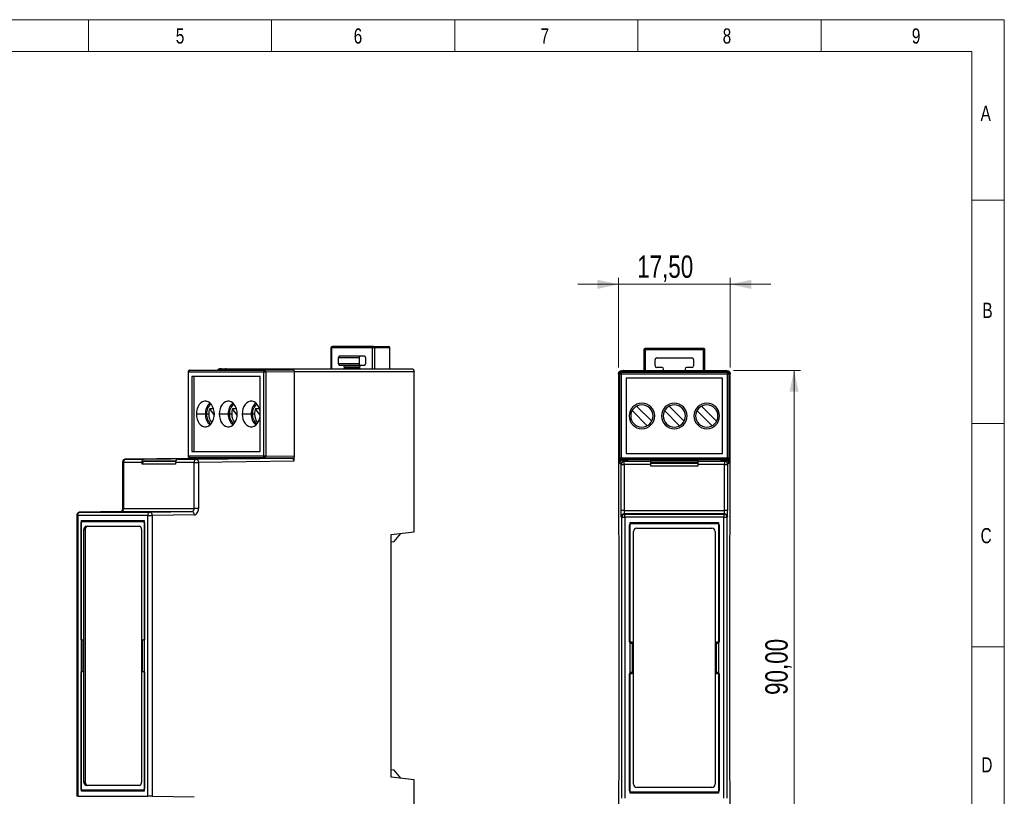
# Model space of a CAD drawing. Header units: millimetres. Extents: x 5 to 292, y 5 to 204.
# Tile 3 of 3: x 138 to 292, y 82 to 204. Entities that reach past the tile are written whole.
import ezdxf

# ---------------------------------------------------------------- set-up
doc = ezdxf.new("R2010")
doc.units = ezdxf.units.MM
doc.styles.add('SLDTEXTSTYLE0', font='TXT', dxfattribs={"width": 0.75})
doc.dimstyles.new('SLDDIMSTYLE0', dxfattribs={"dimtxt": 3.5, "dimasz": 3.302, "dimexe": 0, "dimexo": 0.0625, "dimgap": 0.875, "dimtad": 1, "dimrnd": 1e-09, "dimzin": 12, "dimdsep": 46, "dimtxsty": 'SLDTEXTSTYLE0', "dimsah": 1, "dimcen": 0.09, "dimadec": 0, "dimazin": 3, "dimtfac": 1, "dimtofl": 0, "dimtmove": 0, "dimatfit": 3, "dimfxl": 0, "dimfrac": 2, "dimtolj": 1, "dimtzin": 12, "dimarcsym": 0})
doc.dimstyles.new('SLDDIMSTYLE1', dxfattribs={"dimtxt": 3.5, "dimasz": 3.302, "dimexe": 0, "dimexo": 0.0625, "dimgap": 0.875, "dimtad": 1, "dimrnd": 1e-09, "dimzin": 12, "dimdsep": 46, "dimtxsty": 'SLDTEXTSTYLE0', "dimsah": 1, "dimcen": 0.09, "dimadec": 0, "dimazin": 3, "dimtfac": 1, "dimtmove": 0, "dimatfit": 0, "dimfxl": 0, "dimfrac": 2, "dimtolj": 1, "dimtzin": 12, "dimarcsym": 0})

# ---------------------------------------------------------------- blocks, each defined once
blk = doc.blocks.new('_D_8')
at = {"color": 7, "linetype": 'Continuous', "lineweight": 0}
for p, q in [((231.92, 162.4), (225.57, 162.4)), ((231.92, 149.37), (231.92, 163.4)), ((231.92, 162.4), (249.42, 162.4)), ((249.42, 149.37), (249.42, 163.4)), ((249.42, 162.4), (255.77, 162.4))]:
    blk.add_line(p, q, dxfattribs=at)
at = {"color": 7, "linetype": 'Continuous', "lineweight": 18}
for points in [[(231.92, 162.4), (228.62, 163.12), (228.62, 161.68)], [(249.42, 162.4), (252.72, 161.68), (252.72, 163.12)]]:
    blk.add_solid(points, dxfattribs=at)
at = {"color": 7, "linetype": 'Continuous', "lineweight": 18, "insert": (234.85, 166.92), "char_height": 3.5, "attachment_point": 1, "rotation": 360, "style": 'SLDTEXTSTYLE0'}
blk.add_mtext('17,50', dxfattribs=at)
blk = doc.blocks.new('_D_9')
at = {"color": 7, "linetype": 'Continuous', "lineweight": 0}
for p, q in [((249.92, 148.87), (260.43, 148.87)), ((259.43, 148.87), (259.43, 58.87)), ((249.7, 58.87), (260.43, 58.87))]:
    blk.add_line(p, q, dxfattribs=at)
at = {"color": 7, "linetype": 'Continuous', "lineweight": 18}
for points in [[(259.43, 148.87), (258.71, 145.57), (260.15, 145.57)], [(259.43, 58.87), (260.15, 62.17), (258.71, 62.17)]]:
    blk.add_solid(points, dxfattribs=at)
at = {"color": 7, "linetype": 'Continuous', "lineweight": 18, "insert": (254.92, 98.05), "char_height": 3.5, "attachment_point": 1, "rotation": 90, "style": 'SLDTEXTSTYLE0'}
blk.add_mtext('90,00', dxfattribs=at)

msp = doc.modelspace()

# ---------------------------------------------------------------- linework, layer by layer
at = {"color": 8, "linetype": 'Continuous', "lineweight": 18}
for p, q in [((5.419, 203.875), (292.364, 203.875)), ((148.892, 203.875), (148.892, 198.875)), ((177.564, 203.875), (177.564, 198.875)), ((206.264, 203.875), (206.264, 198.875)), ((234.964, 203.875), (234.964, 198.875)), ((263.664, 203.875), (263.664, 198.875)), ((292.364, 203.875), (292.364, 5.304)), ((10.486, 198.875), (287.297, 198.875)), ((287.297, 10.304), (287.297, 198.875)), ((287.297, 175.594), (292.364, 175.594)), ((287.297, 140.594), (292.364, 140.594)), ((287.297, 105.594), (292.364, 105.594))]:
    msp.add_line(p, q, dxfattribs=at)
at = {"color": 7, "linetype": 'Continuous', "lineweight": 25}
for p, q in [((186.884, 152.427), (186.884, 149.177)), ((193.392, 152.427), (186.957, 152.427)), ((193.569, 152.677), (187.134, 152.677)), ((188.23, 151.177), (192.119, 151.177)), ((193.746, 152.427), (193.392, 152.427)), ((193.569, 152.677), (195.938, 152.677)), ((196.114, 152.427), (193.746, 152.427)), ((196.114, 149.177), (196.114, 152.427)), ((236.123, 152.119), (235.873, 152.119)), ((235.873, 152.119), (235.873, 148.869)), ((236.123, 152.369), (236.123, 152.119)), ((245.223, 152.369), (236.123, 152.369)), ((245.223, 152.119), (236.123, 152.119)), ((245.223, 152.369), (245.223, 152.369)), ((245.473, 152.119), (245.223, 152.119)), ((245.473, 148.869), (245.473, 152.119)), ((188.053, 149.927), (188.053, 150.927)), ((188.053, 150.927), (191.306, 150.927)), ((191.306, 149.927), (188.053, 149.927)), ((188.809, 149.677), (188.23, 149.677)), ((191.54, 149.677), (188.809, 149.677)), ((191.306, 150.927), (191.306, 149.927)), ((192.119, 149.677), (191.54, 149.677)), ((192.296, 150.927), (192.296, 149.927)), ((237.673, 149.619), (237.673, 150.619)), ((237.923, 150.869), (243.423, 150.869)), ((243.673, 150.619), (243.673, 149.619)), ((164.507, 148.672), (164.507, 135.481)), ((164.581, 135.481), (164.581, 148.672)), ((164.581, 148.672), (176.312, 148.672)), ((164.756, 148.922), (169.138, 148.977)), ((164.756, 148.922), (176.487, 148.922)), ((169.138, 148.977), (170.164, 148.977)), ((169.722, 149.177), (170.447, 149.177)), ((170.164, 148.977), (179.922, 148.977)), ((170.447, 149.177), (180.346, 149.177)), ((176.312, 148.672), (176.664, 148.672)), ((176.312, 148.672), (176.312, 135.481)), ((180.947, 148.977), (176.487, 148.922)), ((176.664, 148.672), (181.124, 148.727)), ((176.664, 148.672), (176.664, 135.481)), ((179.922, 148.977), (180.947, 148.977)), ((180.346, 149.177), (181.07, 149.177)), ((181.07, 149.177), (199.544, 149.177)), ((181.124, 148.727), (181.124, 135.427)), ((188.909, 149.177), (188.958, 149.291)), ((191.391, 149.291), (191.44, 149.177)), ((199.897, 123.614), (199.897, 148.677)), ((231.923, 148.369), (231.923, 123.307)), ((232.073, 148.419), (232.127, 148.365)), ((232.073, 135.119), (232.073, 148.419)), ((232.127, 148.365), (232.377, 148.365)), ((232.127, 135.174), (232.127, 148.365)), ((232.377, 148.615), (232.323, 148.669)), ((232.323, 148.669), (233.773, 148.669)), ((232.377, 148.365), (232.377, 148.615)), ((232.377, 148.615), (248.968, 148.615)), ((232.377, 135.174), (232.377, 148.365)), ((232.377, 148.365), (248.968, 148.365)), ((232.423, 148.869), (232.649, 148.869)), ((232.649, 148.869), (233.673, 148.869)), ((233.673, 148.869), (247.673, 148.869)), ((233.773, 148.669), (247.573, 148.669)), ((238.742, 149.369), (237.923, 149.369)), ((238.883, 148.869), (238.952, 148.983)), ((242.393, 148.983), (242.462, 148.869)), ((243.423, 149.369), (242.603, 149.369)), ((247.573, 148.669), (249.023, 148.669)), ((247.673, 148.869), (248.697, 148.869)), ((248.697, 148.869), (248.923, 148.869)), ((249.023, 148.669), (248.968, 148.615)), ((248.968, 148.615), (248.968, 148.365)), ((248.968, 148.365), (249.218, 148.365)), ((248.968, 148.365), (248.968, 135.174)), ((249.218, 148.365), (249.273, 148.419)), ((249.218, 148.365), (249.218, 135.174)), ((249.273, 148.419), (249.273, 135.119)), ((249.423, 123.307), (249.423, 148.369)), ((175.78, 147.977), (165.112, 147.977)), ((165.112, 147.977), (165.112, 136.177)), ((165.466, 136.177), (165.466, 147.977)), ((175.78, 136.177), (175.78, 147.977)), ((233.129, 147.669), (233.129, 135.869)), ((248.216, 147.669), (233.129, 147.669)), ((248.216, 135.869), (248.216, 147.669)), ((167.208, 142.077), (165.794, 142.077)), ((167.738, 142.077), (167.385, 142.077)), ((168.494, 142.909), (167.887, 142.909)), ((168.615, 141.879), (167.887, 142.909)), ((170.8, 142.077), (169.386, 142.077)), ((171.33, 142.077), (170.977, 142.077)), ((172.086, 142.909), (171.479, 142.909)), ((172.207, 141.879), (171.479, 142.909)), ((174.392, 142.077), (172.978, 142.077)), ((174.922, 142.077), (174.569, 142.077)), ((175.678, 142.909), (175.071, 142.909)), ((175.78, 141.906), (175.071, 142.909)), ((236.425, 140.23), (234.053, 142.601)), ((234.76, 143.309), (237.132, 140.937)), ((241.505, 140.23), (239.133, 142.601)), ((239.84, 143.309), (242.212, 140.937)), ((246.585, 140.23), (244.213, 142.601)), ((244.92, 143.309), (247.292, 140.937)), ((165.112, 136.177), (175.78, 136.177)), ((233.129, 135.869), (248.216, 135.869)), ((154.222, 134.494), (154.222, 127.264)), ((154.222, 134.494), (154.223, 134.494)), ((157.294, 134.494), (154.369, 134.494)), ((154.369, 134.494), (154.369, 127.272)), ((154.719, 134.994), (154.692, 134.993)), ((169.372, 135.177), (154.719, 134.994)), ((154.719, 134.994), (157.645, 134.994)), ((157.294, 134.194), (157.294, 134.494)), ((162.527, 134.194), (157.294, 134.194)), ((157.645, 134.994), (170.305, 135.15)), ((162.587, 134.755), (157.645, 134.694)), ((162.527, 134.494), (162.527, 134.194)), ((165.452, 134.494), (162.527, 134.494)), ((175.538, 135.15), (162.877, 134.994)), ((162.877, 134.994), (165.803, 134.994)), ((176.312, 135.481), (164.581, 135.481)), ((164.678, 135.244), (164.755, 135.231)), ((176.487, 135.231), (164.756, 135.231)), ((169.138, 135.177), (164.756, 135.231)), ((165.452, 134.494), (166.156, 134.494)), ((165.452, 127.272), (165.452, 134.494)), ((165.842, 134.988), (165.743, 134.988)), ((165.803, 134.994), (165.757, 134.989)), ((165.803, 134.994), (180.713, 135.177)), ((165.843, 134.991), (165.803, 134.994)), ((181.067, 134.677), (166.156, 134.494)), ((166.156, 134.494), (166.156, 127.272)), ((169.018, 135.172), (169.018, 135.178)), ((171.684, 135.177), (169.138, 135.177)), ((169.372, 135.177), (169.938, 135.177)), ((172.568, 135.225), (169.739, 135.225)), ((169.739, 135.225), (173.764, 135.177)), ((170.305, 135.15), (175.538, 135.15)), ((170.305, 135.086), (170.305, 135.15)), ((178.755, 135.177), (171.33, 135.177)), ((173.764, 135.177), (171.684, 135.177)), ((176.321, 135.177), (172.568, 135.225)), ((173.764, 135.209), (173.764, 135.177)), ((173.764, 135.177), (173.982, 135.177)), ((173.982, 135.177), (176.103, 135.177)), ((176.103, 135.177), (176.321, 135.177)), ((176.486, 135.481), (176.312, 135.481)), ((178.401, 135.177), (176.321, 135.177)), ((176.664, 135.481), (176.486, 135.481)), ((176.487, 135.231), (180.947, 135.177)), ((181.124, 135.427), (176.664, 135.481)), ((180.947, 135.177), (178.401, 135.177)), ((180.148, 135.177), (180.713, 135.177)), ((181.067, 135.248), (181.067, 134.677)), ((232.127, 135.174), (232.073, 135.119)), ((232.377, 135.174), (232.127, 135.174)), ((232.153, 134.369), (232.153, 134.936)), ((232.335, 134.187), (232.153, 134.369)), ((232.323, 134.869), (232.377, 134.924)), ((235.923, 134.869), (232.323, 134.869)), ((232.377, 134.948), (232.377, 135.174)), ((248.968, 135.174), (232.377, 135.174)), ((232.377, 134.924), (232.377, 134.948)), ((248.968, 134.924), (232.377, 134.924)), ((232.653, 134.869), (233.453, 134.869)), ((232.653, 134.869), (232.835, 134.687)), ((232.835, 134.682), (232.835, 134.687)), ((232.835, 134.687), (236.973, 134.687)), ((232.835, 134.187), (232.835, 134.682)), ((245.923, 134.869), (235.422, 134.869)), ((238.865, 134.869), (235.923, 134.869)), ((236.973, 134.843), (244.373, 134.843)), ((236.973, 134.687), (236.973, 134.843)), ((244.373, 134.543), (236.973, 134.543)), ((236.973, 134.387), (244.373, 134.387)), ((242.673, 134.917), (238.673, 134.917)), ((238.673, 134.917), (238.865, 134.869)), ((238.865, 134.917), (238.865, 134.869)), ((238.865, 134.869), (239.173, 134.869)), ((239.173, 134.869), (242.173, 134.869)), ((242.173, 134.869), (242.481, 134.869)), ((242.481, 134.869), (242.673, 134.917)), ((242.481, 134.869), (242.481, 134.917)), ((245.423, 134.869), (242.481, 134.869)), ((244.373, 134.843), (244.373, 134.687)), ((244.373, 134.687), (248.51, 134.687)), ((249.023, 134.869), (245.423, 134.869)), ((247.892, 134.869), (248.692, 134.869)), ((248.51, 134.687), (248.692, 134.869)), ((248.968, 135.174), (248.968, 134.948)), ((249.143, 135.174), (248.968, 135.174)), ((248.968, 134.948), (248.968, 134.924)), ((248.968, 134.924), (249.023, 134.869)), ((249.192, 134.369), (249.01, 134.187)), ((249.218, 135.174), (249.143, 135.174)), ((249.192, 134.936), (249.192, 134.369)), ((249.273, 135.119), (249.218, 135.174)), ((232.335, 126.965), (232.335, 134.187)), ((232.335, 134.187), (232.339, 134.187)), ((232.339, 134.187), (232.835, 134.187)), ((236.973, 134.187), (232.835, 134.187)), ((232.835, 134.187), (232.835, 126.965)), ((236.973, 133.887), (236.973, 134.187)), ((244.373, 133.887), (236.973, 133.887)), ((244.373, 134.187), (244.373, 133.887)), ((248.51, 134.187), (244.373, 134.187)), ((248.51, 134.187), (249.01, 134.187)), ((248.51, 126.965), (248.51, 134.187)), ((249.01, 134.187), (249.01, 126.965)), ((147.57, 126.692), (147.542, 126.691)), ((154.024, 126.772), (147.57, 126.692)), ((147.57, 126.692), (158.527, 126.692)), ((154.024, 126.772), (165.096, 126.772)), ((154.369, 127.272), (165.452, 127.272)), ((158.597, 126.686), (158.468, 126.686)), ((158.527, 126.692), (158.482, 126.679)), ((158.527, 126.692), (165.096, 126.772)), ((158.566, 126.681), (158.527, 126.692)), ((232.835, 126.965), (248.51, 126.965)), ((147.073, 126.192), (147.073, 82.162)), ((158.177, 126.192), (147.219, 126.192)), ((147.219, 126.192), (147.219, 82.162)), ((147.788, 125.388), (157.608, 125.388)), ((147.788, 82.966), (147.788, 125.388)), ((157.542, 125.177), (147.854, 125.177)), ((148.707, 125.177), (148.707, 125.388)), ((157.542, 125.177), (157.608, 125.177)), ((157.608, 125.388), (157.608, 82.966)), ((158.177, 82.162), (158.177, 126.192)), ((165.449, 126.273), (158.881, 126.192)), ((158.881, 126.192), (158.881, 82.162)), ((232.424, 125.885), (232.344, 125.965)), ((232.424, 81.854), (232.424, 125.885)), ((232.424, 125.885), (232.428, 125.885)), ((232.428, 125.885), (232.924, 125.885)), ((232.844, 126.465), (248.501, 126.465)), ((232.844, 126.465), (232.924, 126.385)), ((232.924, 126.385), (248.421, 126.385)), ((248.421, 125.885), (232.924, 125.885)), ((232.924, 125.885), (232.924, 81.854)), ((233.729, 125.08), (247.616, 125.08)), ((233.729, 82.658), (233.729, 125.08)), ((234.823, 125.08), (234.823, 124.869)), ((238.673, 125.08), (238.673, 124.869)), ((242.673, 124.869), (242.673, 125.08)), ((246.523, 124.869), (246.523, 125.08)), ((247.616, 125.08), (247.616, 82.658)), ((248.421, 126.385), (248.501, 126.465)), ((248.421, 81.854), (248.421, 125.885)), ((249.001, 125.965), (248.921, 125.885)), ((248.921, 125.885), (248.921, 81.854)), ((147.678, 124.927), (147.678, 106.677)), ((148.173, 84.377), (148.173, 123.977)), ((148.173, 123.977), (148.385, 123.977)), ((148.385, 123.977), (148.385, 84.377)), ((148.526, 124.477), (156.87, 124.477)), ((157.223, 123.977), (157.223, 84.377)), ((157.718, 106.677), (157.718, 124.927)), ((196.331, 123.177), (199.897, 123.614)), ((233.573, 124.619), (233.573, 106.369)), ((247.523, 124.869), (233.823, 124.869)), ((234.273, 84.069), (234.273, 123.669)), ((234.773, 124.169), (246.573, 124.169)), ((247.073, 123.669), (247.073, 84.069)), ((247.773, 106.369), (247.773, 124.619)), ((196.331, 85.177), (196.331, 123.177)), ((196.331, 122.045), (196.786, 122.102)), ((196.786, 122.102), (197.849, 123.363)), ((231.923, 123.307), (231.966, 122.869)), ((231.966, 122.869), (231.966, 84.869)), ((249.379, 122.869), (249.423, 123.307)), ((249.379, 84.869), (249.379, 122.869)), ((147.678, 106.677), (148.031, 106.677)), ((148.031, 106.677), (148.031, 101.677)), ((157.365, 106.677), (157.718, 106.677)), ((157.365, 101.677), (157.365, 106.677)), ((157.608, 106.647), (157.365, 106.677)), ((233.573, 106.369), (234.073, 106.369)), ((233.729, 106.159), (234.073, 106.159)), ((234.073, 106.369), (234.073, 101.369)), ((247.273, 106.369), (247.773, 106.369)), ((247.273, 101.369), (247.273, 106.369)), ((247.273, 106.159), (247.616, 106.159)), ((147.678, 101.677), (147.678, 83.427)), ((148.031, 101.677), (147.678, 101.677)), ((157.365, 101.677), (157.608, 101.707)), ((157.718, 101.677), (157.365, 101.677)), ((157.718, 83.427), (157.718, 101.677)), ((233.573, 101.369), (233.573, 83.119)), ((234.073, 101.369), (233.573, 101.369)), ((234.073, 101.579), (233.729, 101.579)), ((247.616, 101.579), (247.273, 101.579)), ((247.773, 101.369), (247.273, 101.369)), ((247.773, 83.119), (247.773, 101.369)), ((196.786, 86.252), (196.331, 86.308)), ((199.897, 84.739), (196.331, 85.177)), ((197.849, 84.99), (196.786, 86.252)), ((231.966, 84.869), (231.923, 84.432)), ((249.423, 84.432), (249.379, 84.869)), ((148.385, 84.377), (148.173, 84.377)), ((156.87, 83.877), (148.526, 83.877)), ((199.897, 59.677), (199.897, 84.739)), ((231.923, 84.432), (231.923, 59.369)), ((246.573, 83.569), (234.773, 83.569)), ((249.423, 59.369), (249.423, 84.432)), ((147.073, 82.162), (147.073, 82.162)), ((147.219, 82.162), (158.177, 82.162)), ((157.608, 82.966), (147.788, 82.966)), ((147.854, 83.177), (157.542, 83.177)), ((148.707, 82.966), (148.707, 83.177)), ((157.608, 83.177), (157.542, 83.177)), ((158.881, 82.162), (165.449, 82.081)), ((247.616, 82.658), (233.729, 82.658)), ((233.823, 82.869), (247.523, 82.869)), ((234.823, 82.869), (234.823, 82.658)), ((238.673, 82.869), (238.673, 82.658)), ((242.673, 82.658), (242.673, 82.869)), ((246.523, 82.658), (246.523, 82.869))]:
    msp.add_line(p, q, dxfattribs=at)
at = {"color": 8, "linetype": 'Continuous', "lineweight": 25}
for p, q in [((186.957, 152.427), (186.884, 152.427)), ((186.957, 152.427), (186.957, 149.177)), ((193.392, 149.177), (193.392, 152.427)), ((193.746, 149.177), (193.746, 152.427)), ((236.123, 152.119), (236.123, 148.869)), ((245.223, 152.119), (245.223, 152.369)), ((245.223, 148.869), (245.223, 152.119)), ((164.507, 148.672), (164.581, 148.672)), ((199.897, 148.677), (181.124, 148.677)), ((188.958, 149.291), (191.391, 149.291)), ((191.363, 149.427), (188.986, 149.427)), ((232.073, 148.369), (231.923, 148.369)), ((249.423, 148.369), (249.273, 148.369)), ((154.223, 134.494), (154.369, 134.494)), ((154.616, 134.975), (154.673, 134.989)), ((157.645, 134.694), (162.558, 134.694)), ((164.581, 135.481), (164.507, 135.481)), ((248.588, 134.681), (248.51, 134.687)), ((147.468, 126.673), (147.524, 126.687)), ((147.073, 126.192), (147.219, 126.192)), ((248.498, 126.369), (248.421, 126.385)), ((147.219, 82.162), (147.073, 82.162))]:
    msp.add_line(p, q, dxfattribs=at)
at = {"color": 7, "linetype": 'Continuous', "lineweight": 25, "flags": 128}
for points in [[(245.419, 152.273), (245.399, 152.296), (245.398, 152.297)], [(232.3, 148.602), (232.328, 148.61), (232.377, 148.615)], [(168.622, 142.077), (168.591, 142.492), (168.5, 142.89), (168.352, 143.252), (168.154, 143.563), (167.915, 143.809), (167.645, 143.979), (167.356, 144.066), (167.06, 144.066), (166.771, 143.979), (166.501, 143.809), (166.262, 143.563), (166.064, 143.252), (165.916, 142.89), (165.825, 142.492), (165.794, 142.077)], [(172.214, 142.077), (172.183, 142.492), (172.092, 142.89), (171.944, 143.252), (171.746, 143.563), (171.507, 143.809), (171.237, 143.979), (170.948, 144.066), (170.652, 144.066), (170.363, 143.979), (170.093, 143.809), (169.854, 143.563), (169.656, 143.252), (169.508, 142.89), (169.417, 142.492), (169.386, 142.077)], [(175.78, 142.458), (175.775, 142.492), (175.684, 142.89), (175.536, 143.252), (175.338, 143.563), (175.099, 143.809), (174.829, 143.979), (174.54, 144.066), (174.244, 144.066), (173.955, 143.979), (173.685, 143.809), (173.446, 143.563), (173.248, 143.252), (173.1, 142.89), (173.009, 142.492), (172.978, 142.077)], [(165.794, 142.077), (165.825, 141.661), (165.916, 141.263), (166.064, 140.901), (166.262, 140.59), (166.501, 140.345), (166.771, 140.174), (167.06, 140.088), (167.356, 140.088), (167.645, 140.174), (167.915, 140.345), (168.154, 140.59), (168.352, 140.901), (168.5, 141.263), (168.591, 141.661), (168.622, 142.077)], [(169.386, 142.077), (169.417, 141.661), (169.508, 141.263), (169.656, 140.901), (169.854, 140.59), (170.093, 140.345), (170.363, 140.174), (170.652, 140.088), (170.948, 140.088), (171.237, 140.174), (171.507, 140.345), (171.746, 140.59), (171.944, 140.901), (172.092, 141.263), (172.183, 141.661), (172.214, 142.077)], [(172.978, 142.077), (173.009, 141.661), (173.1, 141.263), (173.248, 140.901), (173.446, 140.59), (173.685, 140.345), (173.955, 140.174), (174.244, 140.088), (174.54, 140.088), (174.829, 140.174), (175.099, 140.345), (175.338, 140.59), (175.536, 140.901), (175.684, 141.263), (175.775, 141.661), (175.78, 141.695)], [(248.51, 134.687), (248.51, 134.676), (248.51, 134.647), (248.51, 134.601), (248.51, 134.539), (248.51, 134.463), (248.51, 134.377), (248.51, 134.284), (248.51, 134.187)]]:
    msp.add_lwpolyline(points, dxfattribs=at)
at = {"color": 7, "linetype": 'Continuous', "lineweight": 25}
for centre, radius, start, end in [((187.134, 152.427), 0.25, 90, 180), ((187.178, 152.458), 0.223, 101.42145, 188.04987), ((188.274, 150.958), 0.223, 101.42275, 188.04847), ((191.527, 150.958), 0.223, 101.42275, 188.04847), ((192.075, 150.958), 0.223, 351.95126, 78.57732), ((193.613, 152.458), 0.223, 101.42145, 188.04987), ((193.525, 152.458), 0.223, 351.95011, 78.57856), ((195.893, 152.458), 0.223, 351.95011, 78.57856), ((236.123, 152.119), 0.25, 90, 180), ((188.274, 149.895), 0.223, 171.95042, 258.57916), ((188.765, 149.458), 0.223, 351.95128, 78.5773), ((191.527, 149.895), 0.223, 171.95042, 258.57916), ((191.584, 149.458), 0.223, 101.42276, 188.04856), ((192.075, 149.895), 0.223, 281.42077, 8.04984), ((237.923, 150.619), 0.25, 90, 180), ((237.923, 149.619), 0.25, 180, 270), ((243.423, 150.619), 0.25, 0, 90), ((243.423, 149.619), 0.25, 270, 0), ((164.802, 148.703), 0.224, 102.01659, 187.92489), ((176.534, 148.703), 0.224, 102.01659, 187.92489), ((176.442, 148.702), 0.224, 352.26202, 78.26701), ((188.658, 149.424), 0.329, 336.0106, 0.38824), ((191.692, 149.424), 0.329, 179.61246, 203.98896), ((238.742, 149.119), 0.25, 0, 90), ((238.742, 149.119), 0.25, 327.07927, 0), ((242.603, 149.119), 0.25, 90, 180), ((242.603, 149.119), 0.25, 180, 212.92073), ((248.968, 148.365), 0.25, 0.00444, 89.99583), ((169.43, 142.18), 2.224, 132.92113, 182.66361), ((169.269, 142.184), 1.887, 129.01521, 183.26271), ((173.022, 142.18), 2.224, 132.92114, 182.66356), ((172.861, 142.184), 1.887, 129.0152, 183.26276), ((176.614, 142.18), 2.224, 132.92111, 182.66359), ((176.453, 142.184), 1.887, 129.0152, 183.26273), ((235.593, 141.769), 2, 0, 180), ((235.593, 141.769), 1.75, 0, 180), ((240.673, 141.769), 2, 0, 180), ((240.673, 141.769), 1.75, 0, 180), ((245.753, 141.769), 2, 0, 180), ((245.753, 141.769), 1.75, 0, 180), ((169.466, 141.988), 2.26, 177.76194, 226.65333), ((169.304, 141.985), 1.921, 177.26119, 230.46089), ((169.804, 142.018), 2.066, 178.38714, 220.15248), ((170.082, 142.087), 2.344, 159.46515, 180.24731), ((173.059, 141.988), 2.26, 177.76201, 226.65329), ((172.896, 141.985), 1.921, 177.26113, 230.4609), ((173.396, 142.018), 2.066, 178.38706, 220.15252), ((173.674, 142.087), 2.344, 159.46501, 180.24745), ((176.651, 141.988), 2.26, 177.76198, 226.65332), ((176.488, 141.985), 1.921, 177.26117, 230.4609), ((177.266, 142.087), 2.344, 159.4651, 180.24736), ((176.988, 142.018), 2.066, 178.38712, 220.15248), ((235.593, 141.769), 2, 180, 0), ((235.593, 141.769), 1.75, 180, 0), ((240.673, 141.769), 2, 180, 0), ((240.673, 141.769), 1.75, 180, 0), ((245.753, 141.769), 2, 180, 0), ((245.753, 141.769), 1.75, 180, 0), ((154.841, 134.545), 0.475, 110.6274, 186.17231), ((154.722, 134.742), 0.253, 90.73128, 101.19757), ((164.852, 135.467), 0.272, 177.00271, 231.06511), ((164.759, 135.367), 0.136, 235.12786, 268.67294), ((176.584, 135.467), 0.272, 177.00271, 231.06511), ((181.042, 133.841), 4.841, 161.72705, 163.0098), ((176.491, 135.367), 0.136, 235.12786, 268.67294), ((194.838, 129.355), 19.348, 161.54041, 161.92186), ((176.442, 135.451), 0.224, 281.73443, 7.73654), ((232.377, 135.174), 0.25, 180.00588, 245.58307), ((232.323, 135.07), 0.133, 248.25729, 293.99823), ((232.377, 135.174), 0.25, 245.58323, 269.996), ((232.835, 134.187), 0.5, 90.00522, 179.99489), ((248.51, 134.187), 0.5, 0.00491, 80.94683), ((248.968, 135.174), 0.25, 270.00552, 359.99422), ((248.856, 135.201), 0.276, 293.93518, 327.29188), ((248.781, 135.261), 0.372, 325.74512, 346.43982), ((147.899, 124.958), 0.223, 101.42109, 188.04993), ((157.497, 124.958), 0.223, 351.95019, 78.57888), ((232.924, 125.885), 0.5, 90.00499, 179.99501), ((148.614, 124.039), 0.446, 101.42194, 188.04939), ((148.827, 124.039), 0.446, 101.42194, 188.04939), ((156.782, 124.039), 0.446, 351.95061, 78.57806), ((233.823, 124.619), 0.25, 90, 180), ((234.773, 123.669), 0.5, 90, 180), ((246.573, 123.669), 0.5, 0, 90), ((247.523, 124.619), 0.25, 0, 90), ((147.899, 83.396), 0.223, 171.95062, 258.57795), ((148.614, 84.314), 0.446, 171.95047, 258.57841), ((148.827, 84.314), 0.446, 171.95047, 258.57841), ((156.782, 84.314), 0.446, 281.42159, 8.04953), ((157.497, 83.396), 0.223, 281.42207, 8.04926), ((234.773, 84.069), 0.5, 180, 270), ((246.573, 84.069), 0.5, 270, 0), ((233.823, 83.119), 0.25, 180, 270), ((247.523, 83.119), 0.25, 270, 0)]:
    msp.add_arc(centre, radius, start, end, dxfattribs=at)
at = {"color": 8, "linetype": 'Continuous', "lineweight": 25}
for centre, radius, start, end in [((232.377, 148.365), 0.25, 107.92198, 179.99644), ((164.725, 135.238), 0.0475, 158.46308, 172.88402), ((165.916, 134.55), 0.467, 109.85507, 186.91306), ((165.694, 134.549), 0.466, 353.18456, 71.34152)]:
    msp.add_arc(centre, radius, start, end, dxfattribs=at)
at = {"color": 7, "linetype": 'Continuous', "lineweight": 25}
for points, knots in [([(245.4, 152.296), (245.395, 152.3), (245.385, 152.309), (245.363, 152.324), (245.337, 152.339), (245.297, 152.356), (245.257, 152.368), (245.229, 152.367), (245.223, 152.366)], [0, 0, 0, 0, 0.1296385, 0.2677313, 0.414408, 0.568917, 0.8941697, 1, 1, 1, 1]), ([(245.471, 152.119), (245.471, 152.129), (245.471, 152.155), (245.459, 152.2), (245.441, 152.239), (245.426, 152.264), (245.419, 152.273), (245.416, 152.278)], [0, 0, 0, 0, 0.1746155, 0.4750496, 0.7511969, 0.8791485, 1, 1, 1, 1]), ([(164.754, 148.921), (164.751, 148.921), (164.735, 148.924), (164.696, 148.915), (164.637, 148.896), (164.574, 148.848), (164.527, 148.778), (164.504, 148.713), (164.509, 148.677), (164.51, 148.672)], [0, 0, 0, 0, 0.0194044, 0.1262735, 0.3048305, 0.5016889, 0.7207769, 0.9588777, 1, 1, 1, 1]), ([(169.722, 149.177), (169.625, 149.167), (169.432, 149.149), (169.236, 149.061), (169.168, 148.982), (169.163, 148.977)], [0, 0, 0, 0, 0.4844583, 0.962907, 1, 1, 1, 1]), ([(170.447, 149.177), (170.401, 149.169), (170.31, 149.152), (170.211, 149.069), (170.179, 148.995), (170.171, 148.977)], [0, 0, 0, 0, 0.4291572, 0.8583192, 1, 1, 1, 1]), ([(180.071, 148.977), (180.079, 148.995), (180.111, 149.069), (180.209, 149.152), (180.3, 149.169), (180.346, 149.177)], [0, 0, 0, 0, 0.1416808, 0.5708428, 1, 1, 1, 1]), ([(180.947, 148.977), (180.989, 148.977), (181.037, 148.952), (181.106, 148.855), (181.124, 148.786), (181.124, 148.727)], [0, 0, 0, 0, 0.5, 0.5, 1, 1, 1, 1]), ([(181.067, 148.903), (181.067, 148.919), (181.067, 148.969), (181.068, 149.063), (181.069, 149.157), (181.07, 149.17), (181.07, 149.177)], [0, 0, 0, 0, 0.0831822, 0.2556058, 0.6291155, 1, 1, 1, 1]), ([(199.544, 149.177), (199.558, 149.176), (199.586, 149.175), (199.627, 149.164), (199.667, 149.147), (199.715, 149.117), (199.769, 149.068), (199.819, 148.996), (199.857, 148.916), (199.881, 148.836), (199.895, 148.755), (199.897, 148.703), (199.897, 148.677)], [0, 0, 0, 0, 0.0755837, 0.1503098, 0.2252367, 0.3014144, 0.4337205, 0.5683354, 0.6835948, 0.8012044, 0.8998502, 1, 1, 1, 1]), ([(231.923, 148.369), (231.923, 148.428), (231.933, 148.492), (231.982, 148.615), (232.02, 148.674), (232.118, 148.772), (232.177, 148.81), (232.3, 148.858), (232.364, 148.869), (232.423, 148.869)], [0, 0, 0, 0, 0.25, 0.25, 0.5, 0.5, 0.75, 0.75, 1, 1, 1, 1]), ([(232.073, 148.419), (232.073, 148.478), (232.097, 148.547), (232.195, 148.645), (232.264, 148.669), (232.323, 148.669)], [0, 0, 0, 0, 0.5, 0.5, 1, 1, 1, 1]), ([(232.649, 148.869), (232.579, 148.863), (232.447, 148.851), (232.336, 148.749), (232.285, 148.701)], [0, 0, 0, 0, 0.5322266, 1, 1, 1, 1]), ([(233.673, 148.869), (233.673, 148.861), (233.673, 148.845), (233.673, 148.762), (233.673, 148.688), (233.673, 148.669)], [0, 0, 0, 0, 0.4291572, 0.8583192, 1, 1, 1, 1]), ([(247.673, 148.669), (247.673, 148.688), (247.673, 148.762), (247.673, 148.845), (247.673, 148.861), (247.673, 148.869)], [0, 0, 0, 0, 0.1416808, 0.5708428, 1, 1, 1, 1]), ([(249.104, 148.652), (249.086, 148.676), (249.022, 148.761), (248.881, 148.849), (248.758, 148.862), (248.697, 148.869)], [0, 0, 0, 0, 0.1708326, 0.5868784, 1, 1, 1, 1]), ([(248.923, 148.869), (248.942, 148.869), (248.982, 148.867), (249.04, 148.856), (249.096, 148.839), (249.164, 148.809), (249.24, 148.76), (249.311, 148.689), (249.365, 148.608), (249.399, 148.528), (249.419, 148.447), (249.421, 148.395), (249.423, 148.369)], [0, 0, 0, 0, 0.0755837, 0.1503098, 0.2252367, 0.3014144, 0.4337205, 0.5683354, 0.6835948, 0.8012044, 0.8998502, 1, 1, 1, 1]), ([(249.023, 148.669), (249.082, 148.669), (249.151, 148.645), (249.248, 148.547), (249.273, 148.478), (249.273, 148.419)], [0, 0, 0, 0, 0.5, 0.5, 1, 1, 1, 1]), ([(154.618, 134.983), (154.581, 134.972), (154.505, 134.949), (154.398, 134.875), (154.319, 134.792), (154.27, 134.713), (154.239, 134.628), (154.222, 134.556), (154.226, 134.508), (154.227, 134.494)], [0, 0, 0, 0, 0.1834372, 0.3718608, 0.5523672, 0.6824638, 0.7911413, 0.9388915, 1, 1, 1, 1]), ([(154.692, 134.992), (154.688, 134.992), (154.663, 134.993), (154.634, 134.987), (154.611, 134.982)], [0, 0, 0, 0, 0.1631231, 1, 1, 1, 1]), ([(157.294, 134.494), (157.294, 134.624), (157.332, 134.754), (157.461, 134.939), (157.553, 134.993), (157.645, 134.994)], [0, 0, 0, 0, 0.5, 0.5, 1, 1, 1, 1]), ([(157.645, 134.694), (157.553, 134.693), (157.461, 134.639), (157.332, 134.454), (157.294, 134.324), (157.294, 134.194)], [0, 0, 0, 0, 0.5, 0.5, 1, 1, 1, 1]), ([(162.877, 134.994), (162.785, 134.993), (162.694, 134.939), (162.564, 134.754), (162.527, 134.624), (162.527, 134.494)], [0, 0, 0, 0, 0.5, 0.5, 1, 1, 1, 1]), ([(164.511, 135.481), (164.511, 135.466), (164.508, 135.422), (164.534, 135.361), (164.576, 135.306), (164.622, 135.268), (164.657, 135.253), (164.674, 135.245)], [0, 0, 0, 0, 0.1460713, 0.4270169, 0.620915, 0.8250327, 1, 1, 1, 1]), ([(180.713, 135.177), (180.731, 135.175), (180.766, 135.173), (180.817, 135.156), (180.868, 135.129), (180.918, 135.087), (180.966, 135.03), (181.009, 134.957), (181.041, 134.871), (181.063, 134.776), (181.066, 134.71), (181.067, 134.677)], [0, 0, 0, 0, 0.0948708, 0.189081, 0.2846568, 0.3885354, 0.5000702, 0.6207959, 0.749997, 0.8722167, 1, 1, 1, 1]), ([(181.124, 135.427), (181.124, 135.368), (181.106, 135.299), (181.037, 135.201), (180.989, 135.177), (180.947, 135.177)], [0, 0, 0, 0, 0.5, 0.5, 1, 1, 1, 1]), ([(232.323, 134.869), (232.264, 134.869), (232.195, 134.894), (232.097, 134.991), (232.073, 135.06), (232.073, 135.119)], [0, 0, 0, 0, 0.5, 0.5, 1, 1, 1, 1]), ([(232.153, 134.369), (232.153, 134.428), (232.164, 134.492), (232.213, 134.615), (232.251, 134.674), (232.348, 134.772), (232.407, 134.81), (232.531, 134.858), (232.594, 134.869), (232.653, 134.869)], [0, 0, 0, 0, 0.25, 0.25, 0.5, 0.5, 0.75, 0.75, 1, 1, 1, 1]), ([(232.339, 134.187), (232.34, 134.248), (232.352, 134.311), (232.4, 134.427), (232.436, 134.481), (232.477, 134.525)], [0, 0, 0, 0, 0.5, 0.5, 1, 1, 1, 1]), ([(232.477, 134.525), (232.522, 134.572), (232.578, 134.612), (232.703, 134.667), (232.77, 134.681), (232.835, 134.682)], [0, 0, 0, 0, 0.5, 0.5, 1, 1, 1, 1]), ([(236.973, 134.187), (236.973, 134.317), (236.973, 134.446), (236.973, 134.631), (236.973, 134.686), (236.973, 134.687)], [0, 0, 0, 0, 0.5, 0.5, 1, 1, 1, 1]), ([(244.373, 134.687), (244.373, 134.686), (244.373, 134.631), (244.373, 134.446), (244.373, 134.317), (244.373, 134.187)], [0, 0, 0, 0, 0.5, 0.5, 1, 1, 1, 1]), ([(248.692, 134.869), (248.717, 134.868), (248.767, 134.866), (248.839, 134.849), (248.911, 134.821), (248.982, 134.78), (249.049, 134.723), (249.11, 134.65), (249.156, 134.563), (249.187, 134.468), (249.19, 134.403), (249.192, 134.369)], [0, 0, 0, 0, 0.0948708, 0.189081, 0.2846568, 0.3885354, 0.5000702, 0.6207959, 0.749997, 0.8722167, 1, 1, 1, 1]), ([(249.273, 135.119), (249.273, 135.06), (249.248, 134.991), (249.151, 134.894), (249.082, 134.869), (249.023, 134.869)], [0, 0, 0, 0, 0.5, 0.5, 1, 1, 1, 1]), ([(147.472, 126.682), (147.434, 126.671), (147.357, 126.648), (147.249, 126.574), (147.169, 126.49), (147.121, 126.411), (147.089, 126.326), (147.072, 126.255), (147.077, 126.206), (147.078, 126.192)], [0, 0, 0, 0, 0.18447965, 0.37362569, 0.55468953, 0.68461966, 0.79192582, 0.93845845, 1, 1, 1, 1]), ([(147.219, 126.192), (147.22, 126.215), (147.221, 126.26), (147.232, 126.325), (147.246, 126.384), (147.264, 126.436), (147.284, 126.482), (147.317, 126.541), (147.369, 126.607), (147.444, 126.664), (147.498, 126.68), (147.524, 126.687)], [0, 0, 0, 0, 0.0968804, 0.1894658, 0.2767653, 0.3580592, 0.432919, 0.501213, 0.676783, 0.8416433, 1, 1, 1, 1]), ([(147.542, 126.69), (147.538, 126.69), (147.513, 126.691), (147.485, 126.685), (147.461, 126.68)], [0, 0, 0, 0, 0.1631231, 1, 1, 1, 1]), ([(154.222, 127.272), (154.22, 127.228), (154.217, 127.141), (154.191, 127.025), (154.156, 126.928), (154.101, 126.834), (154.05, 126.776), (154.025, 126.773), (154.024, 126.772)], [0, 0, 0, 0, 0.1840802, 0.3605257, 0.5295692, 0.6916895, 0.9960903, 1, 1, 1, 1]), ([(154.369, 127.272), (154.368, 127.25), (154.367, 127.205), (154.357, 127.135), (154.339, 127.063), (154.311, 126.991), (154.273, 126.924), (154.224, 126.863), (154.166, 126.814), (154.098, 126.78), (154.049, 126.775), (154.024, 126.772)], [0, 0, 0, 0, 0.08456669, 0.17577467, 0.27362214, 0.37810698, 0.48922682, 0.60697902, 0.73136072, 0.86236881, 1, 1, 1, 1]), ([(165.096, 126.772), (165.112, 126.774), (165.145, 126.776), (165.193, 126.791), (165.237, 126.813), (165.278, 126.842), (165.314, 126.877), (165.346, 126.916), (165.373, 126.958), (165.396, 127.003), (165.415, 127.049), (165.429, 127.095), (165.44, 127.141), (165.447, 127.186), (165.451, 127.23), (165.452, 127.259), (165.452, 127.272)], [0, 0, 0, 0, 0.0892695, 0.1757955, 0.2595774, 0.3406151, 0.4189082, 0.4944565, 0.5672595, 0.6373173, 0.7046294, 0.7691957, 0.831016, 0.8900902, 0.9464183, 1, 1, 1, 1]), ([(165.449, 126.273), (165.635, 126.275), (165.819, 126.384), (166.015, 126.661), (166.067, 126.771), (166.138, 127.012), (166.156, 127.142), (166.156, 127.272)], [0, 0, 0, 0, 0.5, 0.5, 0.75, 0.75, 1, 1, 1, 1]), ([(232.344, 125.965), (232.342, 125.968), (232.34, 126.074), (232.336, 126.448), (232.335, 126.704), (232.335, 126.965)], [0, 0, 0, 0, 0.5, 0.5, 1, 1, 1, 1]), ([(232.835, 126.965), (232.835, 126.943), (232.836, 126.897), (232.836, 126.827), (232.836, 126.755), (232.837, 126.684), (232.838, 126.616), (232.839, 126.555), (232.841, 126.507), (232.842, 126.473), (232.843, 126.468), (232.844, 126.465)], [0, 0, 0, 0, 0.08456669, 0.17577467, 0.27362214, 0.37810698, 0.48922682, 0.60697902, 0.73136072, 0.86236881, 1, 1, 1, 1]), ([(248.501, 126.465), (248.502, 126.466), (248.502, 126.468), (248.503, 126.484), (248.505, 126.506), (248.505, 126.535), (248.506, 126.57), (248.507, 126.609), (248.508, 126.651), (248.508, 126.696), (248.509, 126.741), (248.509, 126.788), (248.509, 126.834), (248.51, 126.879), (248.51, 126.923), (248.51, 126.951), (248.51, 126.965)], [0, 0, 0, 0, 0.0892695, 0.1757955, 0.2595774, 0.3406151, 0.4189082, 0.4944565, 0.5672595, 0.6373173, 0.7046294, 0.7691957, 0.831016, 0.8900902, 0.9464183, 1, 1, 1, 1]), ([(249.001, 125.965), (249.003, 125.967), (249.006, 126.076), (249.008, 126.354), (249.009, 126.464), (249.01, 126.705), (249.01, 126.835), (249.01, 126.965)], [0, 0, 0, 0, 0.5, 0.5, 0.75, 0.75, 1, 1, 1, 1]), ([(158.177, 126.192), (158.192, 126.192), (158.222, 126.192), (158.274, 126.193), (158.342, 126.192), (158.428, 126.192), (158.533, 126.192), (158.638, 126.193), (158.735, 126.193), (158.816, 126.193), (158.86, 126.192), (158.881, 126.192)], [0, 0, 0, 0, 0.0786905, 0.1590053, 0.2402835, 0.37416, 0.5001129, 0.646461, 0.7735419, 0.893706, 1, 1, 1, 1]), ([(232.428, 125.885), (232.429, 125.946), (232.441, 126.009), (232.489, 126.125), (232.525, 126.179), (232.566, 126.223)], [0, 0, 0, 0, 0.5, 0.5, 1, 1, 1, 1]), ([(232.566, 126.223), (232.611, 126.27), (232.667, 126.31), (232.792, 126.365), (232.859, 126.379), (232.924, 126.38)], [0, 0, 0, 0, 0.5, 0.5, 1, 1, 1, 1]), ([(232.924, 125.885), (232.925, 125.908), (232.925, 125.953), (232.925, 126.018), (232.925, 126.077), (232.925, 126.129), (232.925, 126.174), (232.924, 126.234), (232.925, 126.299), (232.925, 126.357), (232.924, 126.372), (232.924, 126.38)], [0, 0, 0, 0, 0.0968804, 0.1894658, 0.2767653, 0.3580592, 0.432919, 0.501213, 0.676783, 0.8416433, 1, 1, 1, 1]), ([(248.421, 126.385), (248.421, 126.384), (248.421, 126.382), (248.421, 126.369), (248.421, 126.346), (248.421, 126.305), (248.421, 126.242), (248.421, 126.162), (248.421, 126.079), (248.421, 125.984), (248.421, 125.922), (248.421, 125.885)], [0, 0, 0, 0, 0.0810118, 0.1608468, 0.2402861, 0.36467, 0.5001186, 0.6198366, 0.7599453, 0.8577406, 1, 1, 1, 1]), ([(248.421, 125.885), (248.441, 125.885), (248.483, 125.885), (248.544, 125.885), (248.618, 125.885), (248.697, 125.884), (248.779, 125.885), (248.845, 125.885), (248.89, 125.886), (248.916, 125.885), (248.919, 125.885), (248.921, 125.885)], [0, 0, 0, 0, 0.0786905, 0.1590053, 0.2402835, 0.37416, 0.5001129, 0.646461, 0.7735419, 0.893706, 1, 1, 1, 1]), ([(248.921, 125.885), (248.913, 125.95), (248.898, 126.082), (248.782, 126.245), (248.641, 126.35), (248.537, 126.364), (248.498, 126.369)], [0, 0, 0, 0, 0.2780527, 0.5561061, 0.8341597, 1, 1, 1, 1]), ([(158.881, 82.162), (158.868, 82.162), (158.84, 82.162), (158.791, 82.162), (158.725, 82.162), (158.637, 82.162), (158.531, 82.161), (158.414, 82.162), (158.289, 82.161), (158.216, 82.161), (158.177, 82.162)], [0, 0, 0, 0, 0.0692891, 0.1449502, 0.2267743, 0.3550621, 0.5004241, 0.6356085, 0.8044031, 1, 1, 1, 1])]:
    msp.add_open_spline(points, degree=3, knots=knots, dxfattribs=at)
for points in [[(147.524, 126.687), (147.539, 126.69), (147.554, 126.692), (147.57, 126.692)], [(165.096, 126.772), (165.187, 126.772), (165.371, 126.664), (165.448, 126.403), (165.449, 126.273)], [(166.156, 127.272), (166.063, 127.272), (165.803, 127.272), (165.544, 127.272), (165.452, 127.272)], [(232.835, 126.965), (232.705, 126.965), (232.446, 126.965), (232.337, 126.965), (232.335, 126.965)], [(249.01, 126.965), (249.009, 126.965), (248.899, 126.965), (248.64, 126.965), (248.51, 126.965)], [(232.344, 125.965), (232.344, 126.096), (232.452, 126.357), (232.713, 126.465), (232.844, 126.465)], [(232.924, 126.38), (232.924, 126.383), (232.924, 126.385), (232.924, 126.385)], [(248.501, 126.465), (248.632, 126.465), (248.893, 126.357), (249.001, 126.096), (249.001, 125.965)]]:
    msp.add_open_spline(points, degree=3, dxfattribs=at)
at = {"color": 8, "linetype": 'Continuous', "lineweight": 25}
for points, knots in [([(154.369, 127.272), (154.33, 127.272), (154.252, 127.272), (154.21, 127.272), (154.222, 127.272), (154.223, 127.272)], [0, 0, 0, 0, 0.4986201, 0.9972385, 1, 1, 1, 1]), ([(158.482, 126.679), (158.452, 126.673), (158.376, 126.658), (158.274, 126.551), (158.193, 126.388), (158.182, 126.257), (158.177, 126.192)], [0, 0, 0, 0, 0.1816373, 0.4544255, 0.7272129, 1, 1, 1, 1]), ([(158.881, 126.192), (158.875, 126.258), (158.864, 126.389), (158.782, 126.553), (158.677, 126.661), (158.599, 126.675), (158.566, 126.681)], [0, 0, 0, 0, 0.2696667, 0.539334, 0.8090016, 1, 1, 1, 1])]:
    msp.add_open_spline(points, degree=3, knots=knots, dxfattribs=at)

# ---------------------------------------------------------------- texts
at = {"color": 8, "linetype": 'Continuous', "lineweight": 0, "char_height": 2.381, "attachment_point": 1, "style": 'SLDTEXTSTYLE0'}
for s, insert in [('5', (162.581, 202.512)), ('6', (190.448, 202.512)), ('7', (219.715, 202.512)), ('8', (248.254, 202.512)), ('9', (277.879, 202.512)), ('A', (288.652, 190.395)), ('B', (288.946, 159.515)), ('C', (288.652, 124.202)), ('D', (288.772, 88.281))]:
    msp.add_mtext(s, dxfattribs=dict(at, insert=insert))

# ---------------------------------------------------------------- dimensions: what is measured, and where the dimension line sits
at = {"color": 7, "linetype": 'Continuous', "lineweight": 18}
for base, p1, p2, angle, dimstyle, picture, middle in [((249.423, 162.405), (231.923, 148.369), (249.423, 148.369), 360, 'SLDDIMSTYLE1', '_D_8', (240.673, 162.405)), ((259.43, 58.869), (248.923, 148.869), (248.697, 58.869), 90, 'SLDDIMSTYLE0', '_D_9', (259.43, 103.869))]:
    dim = msp.add_linear_dim(base=base, p1=p1, p2=p2, angle=angle, dimstyle=dimstyle, dxfattribs=at)
    dim.commit()
    dim.dimension.update_dxf_attribs({"geometry": picture, "text_midpoint": middle, "dimtype": 160})

doc.saveas('drawing.dxf')
